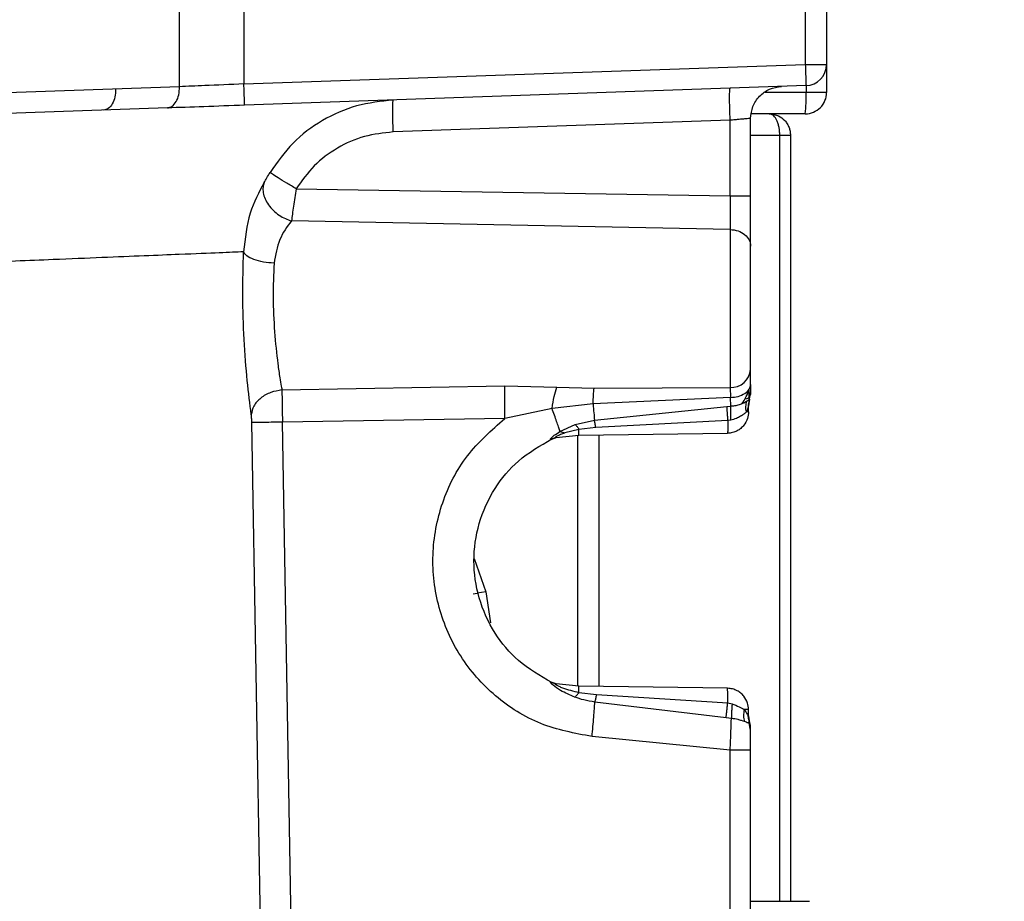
# Model space of a CAD drawing. Header units: inches. Extents: x 144.9 to 238.4, y 214.8 to 247.7.
# Tile 93 of 256: x 152.822 to 152.936, y 244.285 to 244.387. Entities that reach past the tile are written whole.
import ezdxf

# ---------------------------------------------------------------- set-up
doc = ezdxf.new("R2010")
doc.units = ezdxf.units.IN
doc.header["$LTSCALE"] = 0.25
doc.header["$MEASUREMENT"] = 0
doc.layers.add('ANNOTATIONS', color=1, linetype='Continuous')
doc.layers.add('MOTOR LH', color=7, linetype='Continuous')
doc.styles.add('ARIAL', font='arial.ttf', dxfattribs={"height": 0.09375})
doc.dimstyles.new('STANDARD$0', dxfattribs={"dimtxt": 0.09375, "dimasz": 0.09375, "dimexe": 0.03125, "dimexo": 0.046875, "dimgap": 0.09, "dimtad": 0, "dimtih": 1, "dimtoh": 1, "dimdec": 4, "dimzin": 0, "dimdsep": 46, "dimtxsty": 'ARIAL', "dimcen": 0.09, "dimadec": 0, "dimazin": 0, "dimtfac": 1, "dimtdec": 4, "dimtofl": 0, "dimtmove": 0, "dimatfit": 1, "dimfxl": 1, "dimtolj": 1, "dimtzin": 0, "dimarcsym": 0})

# ---------------------------------------------------------------- blocks, each defined once
blk = doc.blocks.new('*D64')
at = {"layer": 'ANNOTATIONS', "color": 0, "lineweight": -2, "transparency": 16777216}
for p, q in [((152.282684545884, 244.7210665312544), (152.282684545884, 245.6873671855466)), ((153.423309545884, 243.5376739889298), (153.423309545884, 245.6873671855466)), ((152.376434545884, 245.6561171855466), (152.5678870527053, 245.6561171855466)), ((153.329559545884, 245.6561171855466), (153.1381070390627, 245.6561171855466))]:
    blk.add_line(p, q, dxfattribs=at)
at = {"layer": 'ANNOTATIONS', "color": 0, "transparency": 16777216}
for points in [[(152.376434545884, 245.6717421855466), (152.376434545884, 245.6404921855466), (152.282684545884, 245.6561171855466)], [(153.329559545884, 245.6717421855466), (153.329559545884, 245.6404921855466), (153.423309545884, 245.6561171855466)]]:
    blk.add_solid(points, dxfattribs=at)
at = {"layer": 'defpoints', "color": 0, "transparency": 16777216}
for p in [(152.282684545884, 245.6561171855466), (152.282684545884, 244.6741915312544), (153.423309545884, 243.4907989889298)]:
    blk.add_point(p, dxfattribs=at)
at = {"layer": 'ANNOTATIONS', "color": 0, "transparency": 16777216, "insert": (152.852997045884, 245.6561171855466), "char_height": 0.09375, "attachment_point": 5, "style": 'ARIAL'}
blk.add_mtext('\\A1;18 5/8"', dxfattribs=at)
blk = doc.blocks.new('*D66')
at = {"layer": 'ANNOTATIONS', "color": 0, "lineweight": -2, "transparency": 16777216}
for p, q in [((151.9943491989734, 244.7850832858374), (151.9943491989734, 246.0537298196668)), ((153.423309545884, 243.5376739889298), (153.423309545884, 246.0537298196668)), ((152.0880991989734, 246.0224798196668), (152.5044876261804, 246.0224798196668)), ((153.329559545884, 246.0224798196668), (152.913171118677, 246.0224798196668))]:
    blk.add_line(p, q, dxfattribs=at)
at = {"layer": 'ANNOTATIONS', "color": 0, "transparency": 16777216}
for points in [[(152.0880991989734, 246.0381048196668), (152.0880991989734, 246.0068548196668), (151.9943491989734, 246.0224798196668)], [(153.329559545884, 246.0381048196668), (153.329559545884, 246.0068548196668), (153.423309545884, 246.0224798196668)]]:
    blk.add_solid(points, dxfattribs=at)
at = {"layer": 'defpoints', "color": 0, "transparency": 16777216}
for p in [(153.423309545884, 246.0224798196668), (151.9943491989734, 244.7382082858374), (153.423309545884, 243.4907989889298)]:
    blk.add_point(p, dxfattribs=at)
at = {"layer": 'ANNOTATIONS', "color": 0, "transparency": 16777216, "insert": (152.7088293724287, 246.0224798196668), "char_height": 0.09375, "attachment_point": 5, "style": 'ARIAL'}
blk.add_mtext('\\A1;24""', dxfattribs=at)

msp = doc.modelspace()

# ---------------------------------------------------------------- linework, layer by layer
at = {"layer": 'MOTOR LH'}
for p, q in [((152.9128211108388, 244.9719277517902), (152.9128211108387, 244.3821679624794)), ((152.9152817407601, 244.551155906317), (152.9152817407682, 244.3789159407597)), ((152.840460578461, 244.3795891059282), (152.840460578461, 244.3886547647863)), ((152.8479018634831, 244.3887584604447), (152.8479018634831, 244.3799009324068)), ((152.8479018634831, 244.3799009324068), (152.9128211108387, 244.3821679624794)), ((152.9128211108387, 244.3821679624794), (152.9152817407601, 244.3821679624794)), ((152.8404605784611, 244.3795891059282), (152.8070211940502, 244.3784213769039)), ((152.9129069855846, 244.3797088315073), (152.8479877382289, 244.3774418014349)), ((152.9129069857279, 244.3797088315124), (152.9129069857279, 244.3789159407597)), ((152.9152817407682, 244.3789159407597), (152.9081504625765, 244.3789159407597)), ((152.8390581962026, 244.3771299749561), (152.8035971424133, 244.3758916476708)), ((152.8651565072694, 244.3779137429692), (152.8651744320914, 244.3780419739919)), ((152.9064986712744, 244.3669555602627), (152.9064986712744, 244.3759207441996)), ((152.9128211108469, 244.3764553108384), (152.9066025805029, 244.3764553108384)), ((152.9041239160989, 244.3757134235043), (152.8651744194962, 244.3743532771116)), ((152.9041239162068, 244.3669555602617), (152.9041239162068, 244.375713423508)), ((152.9064986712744, 244.3739946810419), (152.9098683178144, 244.3739946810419)), ((152.9098683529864, 244.2854120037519), (152.9098683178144, 244.3739946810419)), ((152.9110986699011, 244.3739946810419), (152.9110986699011, 244.2854120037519)), ((152.8539527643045, 244.3677808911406), (152.9041239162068, 244.3669555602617)), ((152.9041239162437, 244.3630862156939), (152.8534019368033, 244.3640744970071)), ((152.9041239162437, 244.3630862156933), (152.9041239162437, 244.3448093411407)), ((152.9064986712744, 244.345174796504), (152.9064986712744, 244.3469035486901)), ((152.8523005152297, 244.3445240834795), (152.8780756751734, 244.3450167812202)), ((152.8780756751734, 244.3450167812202), (152.8840870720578, 244.3448398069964)), ((152.8840870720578, 244.3448398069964), (152.8883984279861, 244.3447315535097)), ((152.8883984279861, 244.3447315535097), (152.9041239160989, 244.3448093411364)), ((152.9041239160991, 244.344809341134), (152.9041745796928, 244.3436565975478)), ((152.9063756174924, 244.3434653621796), (152.9064986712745, 244.3442337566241)), ((152.888277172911, 244.3429056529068), (152.8835351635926, 244.3424023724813)), ((152.9041745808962, 244.3436565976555), (152.8882771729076, 244.3429056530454)), ((152.9042277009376, 244.3426707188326), (152.9041745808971, 244.3436565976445)), ((152.9062526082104, 244.342698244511), (152.9063755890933, 244.3434662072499)), ((152.9063756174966, 244.343465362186), (152.9062526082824, 244.3426971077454)), ((152.9062603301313, 244.3428930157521), (152.9062624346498, 244.3429170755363)), ((152.9062604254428, 244.3428941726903), (152.906260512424, 244.342894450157)), ((152.8835351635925, 244.3424023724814), (152.8780756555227, 244.3412287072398)), ((152.8884369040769, 244.3410233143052), (152.9037277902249, 244.3426337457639)), ((152.9037277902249, 244.3426337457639), (152.9042277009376, 244.3426707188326)), ((152.9062526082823, 244.3419841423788), (152.9062526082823, 244.3426982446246)), ((152.8503243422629, 244.2551581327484), (152.8488182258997, 244.3407486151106)), ((152.8780756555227, 244.3412287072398), (152.8523608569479, 244.3408130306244)), ((152.8538677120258, 244.2552225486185), (152.8523608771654, 244.3408130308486)), ((152.8862209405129, 244.3405282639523), (152.8884369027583, 244.3410233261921)), ((152.9038495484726, 244.340993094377), (152.8885913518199, 244.3401966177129)), ((152.9042078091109, 244.3410357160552), (152.9038495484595, 244.3409930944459)), ((152.8844551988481, 244.339729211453), (152.8862209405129, 244.3405282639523)), ((152.8844552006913, 244.3397292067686), (152.8849965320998, 244.3395585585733)), ((152.8866505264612, 244.3399724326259), (152.8849965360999, 244.3395585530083)), ((152.8866236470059, 244.3392985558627), (152.9038241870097, 244.3395237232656)), ((152.8885913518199, 244.3401966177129), (152.8866505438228, 244.3399724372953)), ((152.8840217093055, 244.3390288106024), (152.883449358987, 244.338836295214)), ((152.8835122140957, 244.3388557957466), (152.8838041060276, 244.3389698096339)), ((152.8840906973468, 244.3390421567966), (152.8835215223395, 244.338859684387)), ((152.8836437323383, 244.338914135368), (152.8839377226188, 244.3390078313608)), ((152.8839178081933, 244.3390035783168), (152.8838744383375, 244.3389949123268)), ((152.8840217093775, 244.3390288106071), (152.8866236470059, 244.3392985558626)), ((152.8864923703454, 244.3392849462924), (152.8864923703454, 244.3102792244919)), ((152.8889530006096, 244.3393290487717), (152.8889530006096, 244.3102351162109)), ((152.8745466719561, 244.3250332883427), (152.8758603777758, 244.3211753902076)), ((152.8744022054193, 244.3209442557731), (152.8748882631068, 244.3210213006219)), ((152.8758603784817, 244.3211753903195), (152.8748882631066, 244.3210213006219)), ((152.8758603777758, 244.3211753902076), (152.8764286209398, 244.3175904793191)), ((152.8840204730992, 244.3105355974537), (152.8834488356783, 244.3107278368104)), ((152.8838035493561, 244.3105944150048), (152.8835120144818, 244.3107082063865)), ((152.8835214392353, 244.3107045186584), (152.884090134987, 244.3105221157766)), ((152.8839364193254, 244.3105566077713), (152.8836432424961, 244.3106500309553)), ((152.8839367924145, 244.3105565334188), (152.8836434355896, 244.3106499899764)), ((152.883873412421, 244.3105694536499), (152.8839170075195, 244.3105607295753)), ((152.8866236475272, 244.3102656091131), (152.8840204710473, 244.3105355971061)), ((152.9038241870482, 244.3100404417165), (152.886623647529, 244.3102656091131)), ((152.8866506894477, 244.3095693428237), (152.8886575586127, 244.3093061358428)), ((152.8886575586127, 244.3093061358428), (152.9038473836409, 244.3083697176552)), ((152.9036730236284, 244.3066095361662), (152.8884810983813, 244.3084420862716)), ((152.9038473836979, 244.3083697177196), (152.9043550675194, 244.3082554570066)), ((152.9042779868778, 244.3065494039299), (152.9036730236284, 244.3066095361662)), ((152.9062526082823, 244.3075800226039), (152.9057565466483, 244.3075800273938)), ((152.9062298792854, 244.306793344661), (152.9063480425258, 244.3059931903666)), ((152.9062616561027, 244.3065993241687), (152.9062512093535, 244.3067886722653)), ((152.9062526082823, 244.3068065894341), (152.9062526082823, 244.3075800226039)), ((152.9063756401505, 244.3060956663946), (152.9062526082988, 244.306837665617)), ((152.9063756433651, 244.3060498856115), (152.9062526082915, 244.3068065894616)), ((152.9062526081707, 244.3068063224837), (152.9063753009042, 244.3060506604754)), ((152.906461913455, 244.3057541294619), (152.9063455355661, 244.3061731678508)), ((152.906375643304, 244.3060498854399), (152.906348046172, 244.3059931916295)), ((152.9064986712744, 244.305193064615), (152.9063480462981, 244.3059931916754)), ((152.9063756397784, 244.3060987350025), (152.906375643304, 244.3060498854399)), ((152.9064986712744, 244.305193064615), (152.9064986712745, 244.3053304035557)), ((152.9041239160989, 244.302866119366), (152.8881559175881, 244.3044598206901)), ((152.9041239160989, 244.240632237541), (152.9041239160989, 244.302866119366)), ((152.9064986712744, 244.2404249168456), (152.9064986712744, 244.302866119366)), ((152.9064986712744, 244.2854120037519), (152.9133132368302, 244.2854120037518))]:
    msp.add_line(p, q, dxfattribs=at)
at = {"layer": 'MOTOR LH', "flags": 128}
msp.add_lwpolyline([(152.9062603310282, 244.3428918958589), (152.9062545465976, 244.3427947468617), (152.9062526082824, 244.3426971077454)], dxfattribs=at)
at = {"layer": 'MOTOR LH'}
for centre, radius, start, end in [((152.9128211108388, 244.3821679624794), 0.002460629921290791, 272.0000000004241, 2.101181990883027e-08), ((152.8952160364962, 244.3783015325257), 0.01770161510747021, 354.01334667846, 1.989088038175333), ((152.9128211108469, 244.3789159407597), 0.002460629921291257, 270, 2.101181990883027e-08), ((152.9042210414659, 244.3470927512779), 0.002285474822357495, 267.5643828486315, 355.2513454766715), ((152.8880359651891, 244.3089857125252), 0.01582341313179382, 357.768949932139, 3.821954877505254), ((152.9087132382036, 244.3068670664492), 0.002460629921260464, 179.9999999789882, 198.1948723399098), ((152.9040380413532, 244.3053304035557), 0.002460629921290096, 2.109487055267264e-08, 18.19487234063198)]:
    msp.add_arc(centre, radius, start, end, dxfattribs=at)
for points in [[(152.9128211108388, 244.3821679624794), (152.9128323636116, 244.3818457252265), (152.9128548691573, 244.3812012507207), (152.9128832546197, 244.3803883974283), (152.9129031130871, 244.3798197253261), (152.9129056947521, 244.3797457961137), (152.9129069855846, 244.3797088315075)], [(152.8330674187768, 244.3793309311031), (152.8330526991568, 244.3790129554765), (152.8330232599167, 244.3783770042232), (152.8327057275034, 244.3775709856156), (152.8322378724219, 244.3769998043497), (152.8318559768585, 244.3769144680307), (152.8316650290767, 244.3768717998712)], [(152.839058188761, 244.3771299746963), (152.8392491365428, 244.3771726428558), (152.8396310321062, 244.3772579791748), (152.8400988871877, 244.3778291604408), (152.840416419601, 244.3786351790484), (152.8404458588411, 244.3792711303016), (152.8404605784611, 244.3795891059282)], [(152.8479877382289, 244.377441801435), (152.8479864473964, 244.3774787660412), (152.8479838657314, 244.3775526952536), (152.847964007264, 244.3781213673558), (152.8479356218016, 244.3789342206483), (152.8479131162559, 244.379578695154), (152.8479018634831, 244.3799009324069)], [(152.9041239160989, 244.3757134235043), (152.9041090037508, 244.3761964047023), (152.9040791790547, 244.3771623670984), (152.9040664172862, 244.3783810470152), (152.9040791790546, 244.379234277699), (152.9041090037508, 244.3793461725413), (152.9041239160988, 244.3794021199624)], [(152.9064986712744, 244.3759207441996), (152.9065516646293, 244.37639363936), (152.9066576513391, 244.3773394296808), (152.9074753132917, 244.3785419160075), (152.9086485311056, 244.3794010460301), (152.9095900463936, 244.3795399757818), (152.9100608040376, 244.3796094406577)], [(152.9098683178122, 244.3739946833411), (152.910029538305, 244.3739946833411), (152.9103519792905, 244.3739946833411), (152.9107586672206, 244.3739946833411), (152.911043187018, 244.3739946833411), (152.9110801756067, 244.3739946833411), (152.9110986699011, 244.3739946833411)], [(152.9041239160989, 244.3669555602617), (152.9044377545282, 244.3669555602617), (152.9050654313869, 244.3669555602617), (152.9058475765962, 244.3669555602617), (152.9063926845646, 244.3669555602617), (152.9064633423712, 244.3669555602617), (152.9064986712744, 244.3669555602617)], [(152.9041239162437, 244.3630862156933), (152.9044377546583, 244.3630497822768), (152.9050654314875, 244.3629769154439), (152.9058475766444, 244.3625263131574), (152.9063926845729, 244.3618956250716), (152.9064633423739, 244.3613995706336), (152.9064986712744, 244.3611515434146)], [(152.9062526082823, 244.3419841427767), (152.9062416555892, 244.3419841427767), (152.906219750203, 244.3419841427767), (152.9060757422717, 244.3419841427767), (152.9060037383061, 244.3419841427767)], [(152.9038495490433, 244.3409930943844), (152.9038508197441, 244.3407939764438), (152.9038533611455, 244.3403957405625), (152.9038490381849, 244.3399172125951), (152.9038394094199, 244.3395874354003), (152.9038292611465, 244.3395449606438), (152.9038241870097, 244.3395237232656)], [(152.8881559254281, 244.3044598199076), (152.8881936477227, 244.3048475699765), (152.888269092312, 244.3056230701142), (152.8883631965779, 244.3067170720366), (152.888438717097, 244.3077003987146), (152.8884669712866, 244.308194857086), (152.8884810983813, 244.3084420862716)], [(152.9064986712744, 244.302866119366), (152.9064633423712, 244.302866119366), (152.9063926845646, 244.302866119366), (152.9058475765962, 244.302866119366), (152.9050654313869, 244.302866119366), (152.9044377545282, 244.302866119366), (152.9041239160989, 244.302866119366)]]:
    msp.add_open_spline(points, degree=3, dxfattribs=at)
for points, knots in [([(152.8479018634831, 244.3799009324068), (152.8463412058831, 244.3798361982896), (152.8436517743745, 244.3797246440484), (152.8414039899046, 244.3796291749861), (152.840460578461, 244.3795891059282)], [0, 0, 0, 0, 0.580292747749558, 1, 1, 1, 1]), ([(152.8479877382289, 244.3774418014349), (152.8463764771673, 244.3773855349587), (152.8431539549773, 244.3772730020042), (152.8404234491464, 244.3771776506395), (152.8390581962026, 244.3771299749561)], [0, 0, 0, 0, 0.4999999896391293, 1, 1, 1, 1]), ([(152.8651744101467, 244.378041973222), (152.8637446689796, 244.3778896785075), (152.8608831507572, 244.3775848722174), (152.8569137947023, 244.3758018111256), (152.853418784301, 244.3732075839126), (152.8517596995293, 244.3708544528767), (152.8509309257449, 244.3696789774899)], [0, 0, 0, 0, 0.2497708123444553, 0.4998972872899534, 0.7501803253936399, 1, 1, 1, 1]), ([(152.8651744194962, 244.3743532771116), (152.8651594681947, 244.3748371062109), (152.8651295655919, 244.3758047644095), (152.8651173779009, 244.3770112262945), (152.8651263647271, 244.377774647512), (152.8651486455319, 244.3778774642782), (152.8651565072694, 244.3779137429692)], [0, 0, 0, 0, 0.2820689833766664, 0.564137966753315, 0.8462069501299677, 1, 1, 1, 1]), ([(152.9064986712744, 244.3759207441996), (152.9064651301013, 244.3759176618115), (152.9063962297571, 244.3759113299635), (152.9058793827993, 244.3758671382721), (152.9052637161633, 244.3758119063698), (152.9046745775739, 244.3757610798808), (152.9043150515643, 244.3757299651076), (152.9041239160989, 244.3757134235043)], [0, 0, 0, 0, 0.2427340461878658, 0.4986247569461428, 0.712542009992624, 0.8471781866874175, 1, 1, 1, 1]), ([(152.9098683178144, 244.3739946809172), (152.9098642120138, 244.3741433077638), (152.9098558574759, 244.3744457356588), (152.9097901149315, 244.3748890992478), (152.9096858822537, 244.3753115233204), (152.909497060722, 244.3758055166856), (152.9092331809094, 244.376183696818), (152.9089234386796, 244.3764168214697), (152.9087366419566, 244.3764420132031), (152.9086380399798, 244.3764553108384)], [0, 0, 0, 0, 0.1089469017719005, 0.2216866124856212, 0.339050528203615, 0.4617760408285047, 0.6969394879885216, 0.8400273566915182, 1, 1, 1, 1]), ([(152.9086380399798, 244.3764553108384), (152.9088328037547, 244.3764420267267), (152.9092018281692, 244.3764168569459), (152.9098312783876, 244.376183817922), (152.9103542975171, 244.3758053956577), (152.9107354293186, 244.3753109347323), (152.910945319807, 244.3748882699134), (152.911074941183, 244.3744451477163), (152.9110908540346, 244.374143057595), (152.9110986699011, 244.3739946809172)], [0, 0, 0, 0, 0.1598952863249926, 0.302958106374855, 0.538231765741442, 0.6611225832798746, 0.7785446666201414, 0.8912284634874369, 1, 1, 1, 1]), ([(152.8651744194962, 244.3743532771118), (152.864048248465, 244.3742334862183), (152.8617935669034, 244.3739936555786), (152.8586656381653, 244.3725913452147), (152.8559126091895, 244.3705524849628), (152.8546050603, 244.3687033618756), (152.8539527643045, 244.3677808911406)], [0, 0, 0, 0, 0.2499484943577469, 0.5004162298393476, 0.7507729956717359, 1, 1, 1, 1]), ([(152.8502449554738, 244.3685082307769), (152.850346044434, 244.3686829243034), (152.8505554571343, 244.369044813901), (152.8508029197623, 244.3694627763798), (152.8509309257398, 244.3696789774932)], [0, 0, 0, 0, 0.4827260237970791, 1, 1, 1, 1]), ([(152.8539527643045, 244.3677808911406), (152.8535837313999, 244.3680052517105), (152.8528197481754, 244.3684697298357), (152.8518359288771, 244.3690809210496), (152.8511298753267, 244.3695312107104), (152.8509957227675, 244.3696308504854), (152.8509309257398, 244.3696789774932)], [0, 0, 0, 0, 0.2415329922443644, 0.500029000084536, 0.7585090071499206, 1, 1, 1, 1]), ([(152.8502449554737, 244.3685082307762), (152.8496382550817, 244.3673766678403), (152.8483903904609, 244.3650492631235), (152.8480436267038, 244.3620418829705), (152.8478654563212, 244.3604966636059)], [0, 0, 0, 0, 0.486190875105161, 0.9999999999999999, 0.9999999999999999, 0.9999999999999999, 0.9999999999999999]), ([(152.8502449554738, 244.3685082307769), (152.8501919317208, 244.3683322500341), (152.8500815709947, 244.3679659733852), (152.8501148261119, 244.3673247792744), (152.8503215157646, 244.3666285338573), (152.8507222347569, 244.3659240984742), (152.851285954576, 244.3652740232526), (152.8519598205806, 244.3647335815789), (152.8526772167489, 244.3643205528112), (152.8531667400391, 244.3641543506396), (152.8534019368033, 244.364074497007)], [0, 0, 0, 0, 0.1135927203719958, 0.2364256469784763, 0.3662958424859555, 0.4999941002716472, 0.6336932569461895, 0.7635659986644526, 0.8864027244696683, 1, 1, 1, 1]), ([(152.8539527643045, 244.3677808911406), (152.8538981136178, 244.3674386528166), (152.8537881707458, 244.3667501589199), (152.8536395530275, 244.365759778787), (152.8535056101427, 244.3648296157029), (152.8534368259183, 244.3643286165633), (152.8534019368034, 244.364074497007)], [0, 0, 0, 0, 0.2447679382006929, 0.4924090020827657, 0.7425368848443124, 1, 1, 1, 1]), ([(152.9041239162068, 244.3669555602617), (152.9041266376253, 244.3665850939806), (152.9041320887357, 244.3658430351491), (152.9041342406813, 244.3647902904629), (152.9041320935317, 244.3638327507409), (152.9041266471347, 244.3633355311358), (152.9041239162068, 244.3630862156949)], [0, 0, 0, 0, 0.2494308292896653, 0.4996199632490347, 0.74909985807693, 1, 1, 1, 1]), ([(152.9064986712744, 244.3611515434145), (152.9064986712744, 244.361521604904), (152.9064986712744, 244.3622631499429), (152.9064986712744, 244.3636945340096), (152.9064986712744, 244.3652771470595), (152.9064986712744, 244.36639539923), (152.9064986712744, 244.3669555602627)], [0, 0, 0, 0, 0.2485639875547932, 0.4980831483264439, 0.7485770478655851, 1, 1, 1, 1]), ([(152.8534019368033, 244.3640744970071), (152.8529005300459, 244.363403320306), (152.8519085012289, 244.3620754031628), (152.8515586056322, 244.3601375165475), (152.8513855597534, 244.3591791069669)], [0, 0, 0, 0, 0.5054356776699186, 1, 1, 1, 1]), ([(152.9064986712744, 244.3469035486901), (152.9064986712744, 244.3473040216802), (152.9064986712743, 244.3481168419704), (152.9064986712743, 244.3498147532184), (152.9064986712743, 244.3517460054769), (152.9064986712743, 244.353811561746), (152.9064986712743, 244.3559050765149), (152.9064986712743, 244.3579213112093), (152.9064986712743, 244.3597537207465), (152.9064986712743, 244.3606901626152), (152.9064986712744, 244.3611515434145)], [0, 0, 0, 0, 0.1231739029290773, 0.2500000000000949, 0.3768260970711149, 0.5000000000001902, 0.6231739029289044, 0.7499999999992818, 0.8768260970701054, 1, 1, 1, 1]), ([(152.8478654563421, 244.3604966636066), (152.8470430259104, 244.3604627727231), (152.8453809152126, 244.3603942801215), (152.8411933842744, 244.3602221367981), (152.8364704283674, 244.3600290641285), (152.831589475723, 244.3598298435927), (152.8265201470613, 244.3596226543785), (152.8214990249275, 244.3594168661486), (152.8167060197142, 244.3592205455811), (152.8114766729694, 244.359006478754), (152.8042650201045, 244.3587113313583), (152.7944703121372, 244.3583098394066), (152.7860152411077, 244.3579638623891), (152.7815978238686, 244.357783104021)], [0, 0, 0, 0, 0.1211240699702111, 0.2447886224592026, 0.3286819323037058, 0.4137093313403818, 0.4998722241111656, 0.5600793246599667, 0.6218325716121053, 0.6851324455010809, 0.7499794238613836, 0.8693748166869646, 1, 1, 1, 1]), ([(152.8487594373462, 244.3416756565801), (152.8485998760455, 244.3429271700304), (152.8482800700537, 244.3454355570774), (152.847895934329, 244.3503112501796), (152.8477244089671, 244.3555202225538), (152.8478183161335, 244.3588334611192), (152.8478654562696, 244.360496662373)], [0, 0, 0, 0, 0.249043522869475, 0.4991536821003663, 0.748581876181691, 1, 1, 1, 1]), ([(152.8513855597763, 244.3591791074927), (152.8509729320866, 244.3592153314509), (152.8501214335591, 244.3592900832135), (152.8490071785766, 244.3596011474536), (152.8481729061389, 244.360019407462), (152.8479658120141, 244.3603408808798), (152.8478654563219, 244.3604966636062)], [0, 0, 0, 0, 0.242295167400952, 0.5000003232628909, 0.7577052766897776, 1, 1, 1, 1]), ([(152.8513855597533, 244.3591791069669), (152.8513354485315, 244.3578828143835), (152.851235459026, 244.3552962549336), (152.8514136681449, 244.3511972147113), (152.8517428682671, 244.3480754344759), (152.8520341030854, 244.3460886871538), (152.8521849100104, 244.3451757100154), (152.8522649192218, 244.3447213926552), (152.8522909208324, 244.3445772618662), (152.8523005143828, 244.3445240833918)], [0, 0, 0, 0, 0.2505047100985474, 0.4998449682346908, 0.7494321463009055, 0.8745441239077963, 0.9588397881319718, 0.9848135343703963, 1, 1, 1, 1]), ([(152.9041745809, 244.3436565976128), (152.9044717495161, 244.3436865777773), (152.905088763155, 244.3437488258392), (152.9058675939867, 244.344105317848), (152.9064003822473, 244.3446056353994), (152.906466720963, 244.3449897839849), (152.9064986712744, 244.3451747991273)], [0, 0, 0, 0, 0.2408121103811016, 0.5000001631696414, 0.759188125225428, 1, 1, 1, 1]), ([(152.9064986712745, 244.3451748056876), (152.9064986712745, 244.3450353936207), (152.9064986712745, 244.3447576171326), (152.9064986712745, 244.344464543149), (152.9064986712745, 244.344269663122), (152.9064986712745, 244.344245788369), (152.9064986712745, 244.3442337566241)], [0, 0, 0, 0, 0.2520812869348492, 0.5022682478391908, 0.7491667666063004, 1, 1, 1, 1]), ([(152.8523005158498, 244.3445240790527), (152.851864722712, 244.3444516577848), (152.850961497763, 244.3443015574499), (152.849799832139, 244.3436225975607), (152.8489742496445, 244.3427030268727), (152.8488293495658, 244.3420100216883), (152.8487594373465, 244.3416756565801)], [0, 0, 0, 0, 0.2412428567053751, 0.499999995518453, 0.7587571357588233, 1, 1, 1, 1]), ([(152.8523005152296, 244.3445240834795), (152.8523046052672, 244.3442773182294), (152.8523127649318, 244.3437850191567), (152.8523276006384, 244.3428656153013), (152.8523437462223, 244.341865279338), (152.8523551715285, 244.3411634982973), (152.8523608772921, 244.3408130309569)], [0, 0, 0, 0, 0.250464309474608, 0.4996787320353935, 0.7501410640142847, 1, 1, 1, 1]), ([(152.8780756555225, 244.3412287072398), (152.8780705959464, 244.3415886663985), (152.8780604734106, 244.3423088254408), (152.8780566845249, 244.3433319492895), (152.8780604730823, 244.3442715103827), (152.8780705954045, 244.3447684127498), (152.8780756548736, 244.3450167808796)], [0, 0, 0, 0, 0.2499164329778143, 0.4999999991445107, 0.7500835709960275, 0.9999999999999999, 0.9999999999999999, 0.9999999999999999, 0.9999999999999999]), ([(152.8835351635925, 244.3424023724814), (152.8836158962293, 244.3428767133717), (152.8837773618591, 244.3438253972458), (152.8839838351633, 244.3445016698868), (152.8840870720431, 244.3448398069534)], [0, 0, 0, 0, 0.4999988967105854, 1, 1, 1, 1]), ([(152.8882771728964, 244.3429056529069), (152.8882937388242, 244.3432587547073), (152.8883268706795, 244.3439649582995), (152.8883745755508, 244.344476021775), (152.8883984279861, 244.3447315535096)], [0, 0, 0, 0, 0.5000000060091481, 1, 1, 1, 1]), ([(152.9054726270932, 244.3429257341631), (152.9054752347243, 244.3429285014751), (152.9056735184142, 244.3431389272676), (152.9060099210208, 244.3437359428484), (152.9062308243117, 244.3443411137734), (152.9063376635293, 244.3446338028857)], [0, 0, 0, 0, 0.006834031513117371, 0.5196582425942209, 1, 1, 1, 1]), ([(152.9064933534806, 244.3442653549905), (152.9064873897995, 244.3441699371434), (152.9064737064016, 244.3439510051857), (152.9063716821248, 244.3437116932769), (152.906249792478, 244.3436226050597), (152.9061954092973, 244.343582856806)], [0, 0, 0, 0, 0.2996463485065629, 0.6875250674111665, 1, 1, 1, 1]), ([(152.906338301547, 244.3436930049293), (152.9063386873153, 244.3438177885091), (152.9063394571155, 244.3440667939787), (152.9063395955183, 244.3444472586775), (152.9063396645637, 244.3446370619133)], [0, 0, 0, 0, 0.5011278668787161, 1, 1, 1, 1]), ([(152.888277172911, 244.3429056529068), (152.8883099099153, 244.3425414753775), (152.8883761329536, 244.3418047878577), (152.8884164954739, 244.3412857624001), (152.8884369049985, 244.3410233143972)], [0, 0, 0, 0, 0.4943446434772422, 1, 1, 1, 1]), ([(152.9042276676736, 244.3426710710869), (152.9043822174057, 244.3426833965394), (152.9047167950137, 244.3427100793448), (152.9051540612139, 244.342817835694), (152.905374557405, 244.3429080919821), (152.905460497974, 244.3429432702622)], [0, 0, 0, 0, 0.3437790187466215, 0.744231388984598, 1, 1, 1, 1]), ([(152.905460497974, 244.3429432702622), (152.9055575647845, 244.3429786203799), (152.9058249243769, 244.3430759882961), (152.905976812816, 244.3431703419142), (152.9060735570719, 244.343230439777)], [0, 0, 0, 0, 0.3630571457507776, 0.9999999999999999, 0.9999999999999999, 0.9999999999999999, 0.9999999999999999]), ([(152.9060735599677, 244.3432303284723), (152.9059771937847, 244.3431705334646), (152.9058266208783, 244.3430771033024), (152.905561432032, 244.3429804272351), (152.9054659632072, 244.3429456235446)], [0, 0, 0, 0, 0.6399968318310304, 1, 1, 1, 1]), ([(152.9061954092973, 244.343582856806), (152.9061783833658, 244.3435663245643), (152.9060905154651, 244.3434810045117), (152.9059563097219, 244.343477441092), (152.9058481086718, 244.3434745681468)], [0, 0, 0, 0, 0.193767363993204, 0.9999999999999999, 0.9999999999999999, 0.9999999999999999, 0.9999999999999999]), ([(152.9060037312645, 244.3419841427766), (152.9059696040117, 244.3422038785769), (152.9059007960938, 244.3426469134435), (152.9060156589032, 244.3430348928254), (152.9060735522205, 244.3432304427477)], [0, 0, 0, 0, 0.4959785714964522, 0.9999999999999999, 0.9999999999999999, 0.9999999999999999, 0.9999999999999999]), ([(152.9060735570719, 244.343230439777), (152.9061748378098, 244.3433065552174), (152.906355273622, 244.3434421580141), (152.9063693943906, 244.3434588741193), (152.9063755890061, 244.3434662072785)], [0, 0, 0, 0, 0.5613117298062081, 1, 1, 1, 1]), ([(152.9063755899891, 244.3434662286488), (152.9063694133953, 244.3434591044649), (152.9063553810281, 244.3434429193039), (152.9061747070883, 244.343306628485), (152.9060735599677, 244.3432303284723)], [0, 0, 0, 0, 0.4401676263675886, 1, 1, 1, 1]), ([(152.9063755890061, 244.3434662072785), (152.9063755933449, 244.3434659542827), (152.9063756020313, 244.3434654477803), (152.9063756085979, 244.3434653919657), (152.9063756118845, 244.3434653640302), (152.9063756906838, 244.3434646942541), (152.9063754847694, 244.3434722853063), (152.9063755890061, 244.3434662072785)], [0, 0, 0, 0, 0.4994959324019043, 1, 1, 1, 1.00000084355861, 1.00000084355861, 1.00000084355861, 1.00000084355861]), ([(152.9063756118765, 244.3434653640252), (152.9063756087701, 244.3434653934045), (152.9063756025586, 244.3434654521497), (152.9063755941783, 244.3434659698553), (152.9063755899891, 244.3434662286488), (152.9063754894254, 244.3434724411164), (152.9063756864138, 244.3434646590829), (152.9063756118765, 244.3434653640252)], [0, 0, 0, 0, 0.5001146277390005, 1, 1, 1, 1.000000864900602, 1.000000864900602, 1.000000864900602, 1.000000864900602]), ([(152.8844294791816, 244.3398040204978), (152.8843828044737, 244.3399531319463), (152.884288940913, 244.3402529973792), (152.8840771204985, 244.3408786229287), (152.8838264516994, 244.3415958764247), (152.8836314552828, 244.3421357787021), (152.883535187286, 244.3424023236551)], [0, 0, 0, 0, 0.2502964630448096, 0.5033500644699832, 0.7548083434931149, 1, 1, 1, 1]), ([(152.9037277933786, 244.3426337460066), (152.9037343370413, 244.3425317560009), (152.9037475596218, 244.3423256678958), (152.9037765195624, 244.3419244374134), (152.9038105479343, 244.3414769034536), (152.9038366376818, 244.3411532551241), (152.9038495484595, 244.3409930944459)], [0, 0, 0, 0, 0.2474553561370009, 0.5000255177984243, 0.752582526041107, 1, 1, 1, 1]), ([(152.9062526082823, 244.3419841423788), (152.9062292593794, 244.3417280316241), (152.9061787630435, 244.3411741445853), (152.9058152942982, 244.3405282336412), (152.9053686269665, 244.3400713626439), (152.9049270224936, 244.3397799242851), (152.904402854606, 244.3395714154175), (152.9040205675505, 244.339539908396), (152.9038241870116, 244.3395237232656)], [0, 0, 0, 0, 0.2003899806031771, 0.4333805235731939, 0.5627049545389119, 0.7002534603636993, 0.8460204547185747, 1, 1, 1, 1]), ([(152.9042078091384, 244.3410357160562), (152.9042045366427, 244.3411953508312), (152.9041979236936, 244.3415179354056), (152.9041991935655, 244.3419637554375), (152.9042082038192, 244.3423635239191), (152.9042212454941, 244.3425690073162), (152.9042277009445, 244.3426707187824)], [0, 0, 0, 0, 0.2473686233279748, 0.4998741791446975, 0.7524445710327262, 1, 1, 1, 1]), ([(152.9060037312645, 244.3419841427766), (152.9059168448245, 244.3419016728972), (152.9057389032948, 244.3417327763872), (152.9053334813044, 244.3414756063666), (152.9048251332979, 244.3412075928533), (152.904424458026, 244.3410960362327), (152.9042078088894, 244.3410357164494)], [0, 0, 0, 0, 0.2208307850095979, 0.4522566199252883, 0.7038296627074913, 1, 1, 1, 1]), ([(152.9062526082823, 244.3426982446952), (152.9062521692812, 244.3426975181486), (152.9062512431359, 244.3426959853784), (152.90624024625, 244.342650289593), (152.9062082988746, 244.3425244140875), (152.906164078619, 244.3423790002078), (152.9061238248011, 244.3422648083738), (152.906083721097, 244.3421563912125), (152.9060386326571, 244.3420592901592), (152.9060037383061, 244.3419841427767)], [0, 0, 0, 0, 0.07218686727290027, 0.1522901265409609, 0.3480438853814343, 0.627780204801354, 0.6672989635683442, 0.7425196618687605, 1, 1, 1, 1]), ([(152.8488182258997, 244.3407486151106), (152.8488161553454, 244.3408365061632), (152.8488120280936, 244.3410117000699), (152.8487989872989, 244.3412613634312), (152.8487819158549, 244.3414910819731), (152.8487669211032, 244.3416142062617), (152.8487594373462, 244.3416756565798)], [0, 0, 0, 0, 0.2520078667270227, 0.5023292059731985, 0.7516166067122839, 0.9999999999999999, 0.9999999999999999, 0.9999999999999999, 0.9999999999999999]), ([(152.8523608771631, 244.3408130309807), (152.8519215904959, 244.3408052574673), (152.8510434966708, 244.3407897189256), (152.8499179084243, 244.3407694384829), (152.8490942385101, 244.3407542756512), (152.8489102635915, 244.3407505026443), (152.8488182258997, 244.3407486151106)], [0, 0, 0, 0, 0.2501365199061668, 0.4999999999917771, 0.7498634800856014, 1, 1, 1, 1]), ([(152.8881559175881, 244.3044598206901), (152.8861379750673, 244.3048399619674), (152.8820984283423, 244.3056009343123), (152.8768118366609, 244.3089569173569), (152.8727132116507, 244.3136074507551), (152.8701916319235, 244.319293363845), (152.8694589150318, 244.3254713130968), (152.8706100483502, 244.3315607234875), (152.8734436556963, 244.3371493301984), (152.8765305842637, 244.3398679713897), (152.8780756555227, 244.3412287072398)], [0, 0, 0, 0, 0.1248603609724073, 0.2499472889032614, 0.3750033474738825, 0.4999516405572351, 0.6248481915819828, 0.749953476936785, 0.8748465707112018, 1, 1, 1, 1]), ([(152.8885913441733, 244.3401966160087), (152.8885634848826, 244.3403575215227), (152.8885077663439, 244.3406793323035), (152.8884605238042, 244.3409086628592), (152.8884369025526, 244.3410233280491)], [0, 0, 0, 0, 0.5000003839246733, 1, 1, 1, 1]), ([(152.8834493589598, 244.3388362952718), (152.8834209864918, 244.3388288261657), (152.8833660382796, 244.3388143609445), (152.8833377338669, 244.3388331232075), (152.8833582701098, 244.3388853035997), (152.8834350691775, 244.3389774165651), (152.8835793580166, 244.3391132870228), (152.8838987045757, 244.3393735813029), (152.8842232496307, 244.339580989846), (152.8844551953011, 244.3397292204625)], [0, 0, 0, 0, 0.09553449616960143, 0.1850191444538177, 0.2741876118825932, 0.3689362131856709, 0.494377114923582, 0.6386417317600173, 1, 1, 1, 1]), ([(152.8849965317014, 244.3395585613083), (152.8848308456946, 244.3394966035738), (152.8845160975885, 244.3393789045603), (152.8841671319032, 244.339213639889), (152.8839897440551, 244.3391098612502), (152.8839295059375, 244.3390651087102), (152.8839056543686, 244.3390399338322), (152.8839040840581, 244.3390236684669), (152.8839313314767, 244.3390138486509), (152.8839849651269, 244.3390227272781), (152.8840217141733, 244.3390288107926)], [0, 0, 0, 0, 0.3028258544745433, 0.5752680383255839, 0.6920955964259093, 0.7448197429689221, 0.7945430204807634, 0.843017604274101, 0.8924378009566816, 0.9999999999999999, 0.9999999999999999, 0.9999999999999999, 0.9999999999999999]), ([(152.8844551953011, 244.3397292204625), (152.8844510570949, 244.3397413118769), (152.8844427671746, 244.3397655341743), (152.8844339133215, 244.3397911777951), (152.8844294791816, 244.3398040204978)], [0, 0, 0, 0, 0.4991852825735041, 1, 1, 1, 1]), ([(152.8862209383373, 244.3405282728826), (152.8862897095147, 244.3404538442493), (152.8864270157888, 244.3403052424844), (152.886576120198, 244.3400832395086), (152.8866505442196, 244.3399724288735)], [0, 0, 0, 0, 0.5008596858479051, 1, 1, 1, 1]), ([(152.8866236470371, 244.3392985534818), (152.8866269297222, 244.3393070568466), (152.8866335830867, 244.3393242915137), (152.8866415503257, 244.3394641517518), (152.8866476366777, 244.3396763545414), (152.8866495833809, 244.3398746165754), (152.8866505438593, 244.3399724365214)], [0, 0, 0, 0, 0.2466936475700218, 0.5000000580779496, 0.7533064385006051, 1, 1, 1, 1]), ([(152.8835214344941, 244.3107045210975), (152.8821680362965, 244.3114770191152), (152.8796031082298, 244.3129410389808), (152.876740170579, 244.3164121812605), (152.8749252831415, 244.3203824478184), (152.8743066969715, 244.3247768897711), (152.8749225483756, 244.3291734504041), (152.8767375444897, 244.3331488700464), (152.8796024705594, 244.3366229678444), (152.8821688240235, 244.3380876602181), (152.8835215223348, 244.3388596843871)], [0, 0, 0, 0, 0.1319072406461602, 0.2499874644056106, 0.3766609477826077, 0.4998406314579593, 0.6230625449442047, 0.7498767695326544, 0.8681626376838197, 1, 1, 1, 1]), ([(152.8835216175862, 244.3388594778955), (152.8835172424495, 244.3388579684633), (152.8835083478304, 244.3388548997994), (152.8834692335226, 244.3388425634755), (152.883449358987, 244.338836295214)], [0, 0, 0, 0, 0.491885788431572, 1, 1, 1, 1]), ([(152.8861721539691, 244.3090117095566), (152.8856072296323, 244.309253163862), (152.8846816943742, 244.3096487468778), (152.8837899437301, 244.3102656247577), (152.8834442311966, 244.3105731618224), (152.8833411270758, 244.3106983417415), (152.8833407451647, 244.3107539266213), (152.8834121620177, 244.3107366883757), (152.8834488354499, 244.3107278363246)], [0, 0, 0, 0, 0.4248716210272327, 0.696082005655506, 0.7847459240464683, 0.8612044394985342, 0.9287267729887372, 1, 1, 1, 1]), ([(152.8834488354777, 244.3107278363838), (152.8834687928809, 244.3107215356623), (152.883508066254, 244.310709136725), (152.8835170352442, 244.310706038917), (152.8835214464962, 244.3107045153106)], [0, 0, 0, 0, 0.5081662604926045, 1, 1, 1, 1]), ([(152.883904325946, 244.3105324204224), (152.8838849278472, 244.3105408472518), (152.8838463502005, 244.3105576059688), (152.8837942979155, 244.3105847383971), (152.8837867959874, 244.3105913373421), (152.8837817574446, 244.3105957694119)], [0, 0, 0, 0, 0.2493104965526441, 0.4958121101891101, 0.9999999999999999, 0.9999999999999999, 0.9999999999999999, 0.9999999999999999]), ([(152.8840204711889, 244.3105355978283), (152.8839879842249, 244.3105411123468), (152.8839404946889, 244.3105491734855), (152.8839090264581, 244.3105442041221), (152.88390151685, 244.3105338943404), (152.8839108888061, 244.3105165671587), (152.8839457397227, 244.3104842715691), (152.8840686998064, 244.3104034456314), (152.8843429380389, 244.3102650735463), (152.8851793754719, 244.3099077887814), (152.885990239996, 244.3097212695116), (152.8866506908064, 244.3095693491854)], [0, 0, 0, 0, 0.04833131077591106, 0.07065084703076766, 0.09229123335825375, 0.1139679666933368, 0.1363968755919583, 0.1851519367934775, 0.2995323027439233, 0.4294676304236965, 1, 1, 1, 1]), ([(152.8866506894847, 244.3095693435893), (152.8866497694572, 244.3096701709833), (152.8866479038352, 244.3098746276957), (152.8866418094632, 244.3100941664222), (152.8866337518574, 244.3102389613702), (152.8866269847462, 244.3102568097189), (152.8866236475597, 244.3102656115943)], [0, 0, 0, 0, 0.2465739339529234, 0.4999999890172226, 0.7534260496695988, 1, 1, 1, 1]), ([(152.9062526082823, 244.3075800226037), (152.9062292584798, 244.307836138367), (152.9061787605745, 244.3083900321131), (152.9058152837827, 244.3090359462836), (152.905368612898, 244.3094928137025), (152.9049270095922, 244.309784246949), (152.9044028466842, 244.3099927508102), (152.9040205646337, 244.3100242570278), (152.9038241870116, 244.3100404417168)], [0, 0, 0, 0, 0.2003938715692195, 0.4333857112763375, 0.5627098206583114, 0.7002573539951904, 0.8460227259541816, 0.9999999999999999, 0.9999999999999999, 0.9999999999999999, 0.9999999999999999]), ([(152.8861721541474, 244.3090117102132), (152.8862485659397, 244.3090858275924), (152.8864013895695, 244.3092340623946), (152.8865675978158, 244.3094575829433), (152.8866507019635, 244.3095693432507)], [0, 0, 0, 0, 0.4999998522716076, 1, 1, 1, 1]), ([(152.8884811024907, 244.3084421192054), (152.8880533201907, 244.3085113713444), (152.8872649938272, 244.3086389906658), (152.886515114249, 244.308894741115), (152.8861721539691, 244.3090117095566)], [0, 0, 0, 0, 0.5426461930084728, 1, 1, 1, 1]), ([(152.888657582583, 244.309306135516), (152.8886261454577, 244.3091409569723), (152.8885626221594, 244.308807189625), (152.8885084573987, 244.308564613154), (152.8884810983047, 244.3084420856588)], [0, 0, 0, 0, 0.4948912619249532, 1, 1, 1, 1]), ([(152.9036730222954, 244.3066095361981), (152.9036830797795, 244.3067258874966), (152.9037034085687, 244.3069610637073), (152.9037454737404, 244.3073975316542), (152.9037936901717, 244.3078724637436), (152.9038296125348, 244.3082051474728), (152.903847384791, 244.3083697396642)], [0, 0, 0, 0, 0.2473705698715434, 0.5000002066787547, 0.7526297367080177, 0.9999999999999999, 0.9999999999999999, 0.9999999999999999, 0.9999999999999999]), ([(152.9043550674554, 244.3082554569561), (152.9043441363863, 244.3080956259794), (152.9043220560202, 244.3077727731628), (152.9042983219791, 244.3073132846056), (152.9042821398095, 244.3068906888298), (152.9042792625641, 244.306661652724), (152.9042778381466, 244.3065482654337)], [0, 0, 0, 0, 0.2475268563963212, 0.4999953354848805, 0.7524662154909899, 1, 1, 1, 1]), ([(152.9043550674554, 244.3082554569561), (152.9046355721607, 244.3081315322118), (152.9050341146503, 244.3079554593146), (152.9054978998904, 244.3077300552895), (152.9056712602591, 244.3076294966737), (152.9057565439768, 244.3075800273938)], [0, 0, 0, 0, 0.5469663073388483, 0.7771324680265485, 1, 1, 1, 1]), ([(152.9041239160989, 244.302866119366), (152.9041431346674, 244.303256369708), (152.9041801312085, 244.3040076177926), (152.9042380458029, 244.305332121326), (152.9042624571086, 244.3060761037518), (152.9042779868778, 244.3065494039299)], [0, 0, 0, 0, 0.2822850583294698, 0.5434104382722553, 0.9999999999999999, 0.9999999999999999, 0.9999999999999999, 0.9999999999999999]), ([(152.9057735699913, 244.3061989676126), (152.905671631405, 244.3062329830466), (152.9054587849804, 244.3063040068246), (152.9049599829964, 244.3064472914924), (152.9045381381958, 244.3065097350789), (152.9042778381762, 244.3065482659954)], [0, 0, 0, 0, 0.2603434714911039, 0.5435937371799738, 1, 1, 1, 1]), ([(152.905756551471, 244.3075800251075), (152.9057138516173, 244.3073318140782), (152.9056284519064, 244.3068353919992), (152.9057251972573, 244.3064111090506), (152.9057735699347, 244.3061989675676)], [0, 0, 0, 0, 0.4999999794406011, 1, 1, 1, 1]), ([(152.9057565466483, 244.3075800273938), (152.9058880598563, 244.3074016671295), (152.9060663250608, 244.3071599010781), (152.9061866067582, 244.306886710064), (152.9062171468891, 244.3068208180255), (152.9062298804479, 244.306793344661)], [0, 0, 0, 0, 0.6212309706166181, 0.8420740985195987, 1, 1, 1, 1]), ([(152.9062873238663, 244.3064026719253), (152.9062823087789, 244.3064250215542), (152.9062723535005, 244.3064693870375), (152.9062480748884, 244.3065910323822), (152.9062343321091, 244.3067093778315), (152.9062256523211, 244.3067841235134)], [0, 0, 0, 0, 0.2721960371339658, 0.5403270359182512, 1, 1, 1, 1]), ([(152.9062298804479, 244.306793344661), (152.9062366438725, 244.3067828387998), (152.9062499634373, 244.3067621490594), (152.9062517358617, 244.306791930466), (152.9062526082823, 244.3068065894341)], [0, 0, 0, 0, 0.5077812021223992, 1, 1, 1, 1]), ([(152.9063480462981, 244.3059931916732), (152.9063131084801, 244.305999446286), (152.9062337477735, 244.3060136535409), (152.9059387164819, 244.306132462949), (152.9057735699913, 244.3061989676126)], [0, 0, 0, 0, 0.4402407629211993, 1, 1, 1, 1]), ([(152.9064986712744, 244.302866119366), (152.9064986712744, 244.3031181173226), (152.9064986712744, 244.303622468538), (152.9064986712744, 244.3043064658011), (152.9064986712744, 244.304874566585), (152.9064986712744, 244.3050865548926), (152.9064986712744, 244.305193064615)], [0, 0, 0, 0, 0.2485795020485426, 0.4975094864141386, 0.7475326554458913, 1, 1, 1, 1])]:
    msp.add_open_spline(points, degree=3, knots=knots, dxfattribs=at)

# ---------------------------------------------------------------- dimensions: what is measured, and where the dimension line sits
at = {"layer": 'ANNOTATIONS'}
for base, p1, p2, text, picture, middle in [((153.423309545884, 246.0224798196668), (151.9943491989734, 244.7382082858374), (153.423309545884, 243.4907989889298), '24""', '*D66', (152.7088293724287, 246.0224798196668)), ((152.282684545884, 245.6561171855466), (153.423309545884, 243.4907989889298), (152.282684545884, 244.6741915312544), '18 5/8"', '*D64', (152.852997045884, 245.6561171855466))]:
    dim = msp.add_linear_dim(base=base, p1=p1, p2=p2, text=text, dimstyle='STANDARD$0', dxfattribs=at)
    dim.commit()
    dim.dimension.update_dxf_attribs({"geometry": picture, "text_midpoint": middle, "dimtype": 160})

doc.saveas('drawing.dxf')
